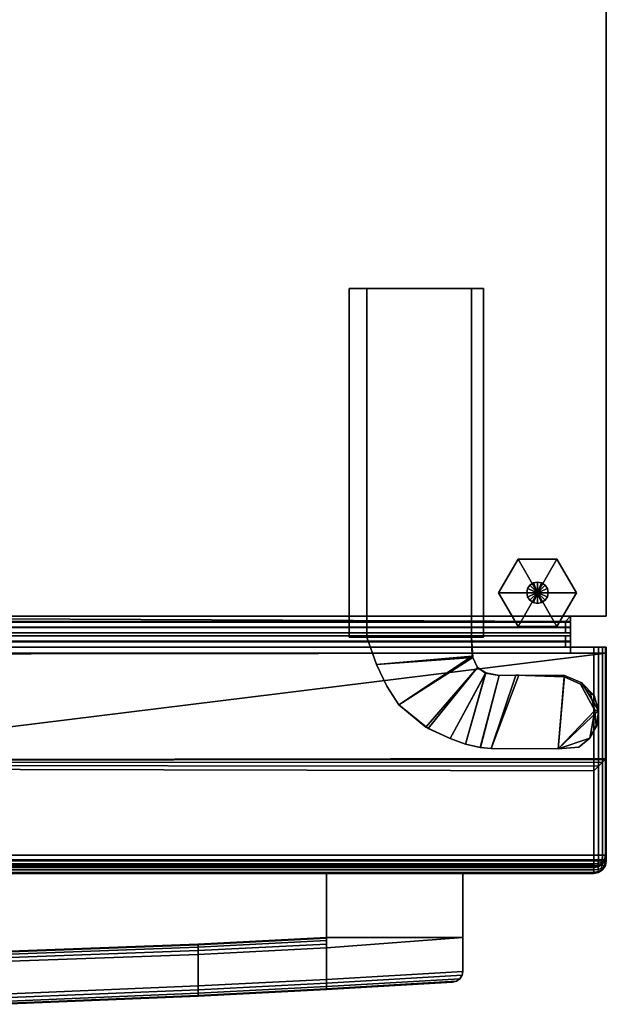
# Model space of a CAD drawing. Extents: x -17.9 to 17.9, y -15.4 to 14.9.
# Tile 10 of 10: x 9 to 17.9, y -15.3 to -0.3. Entities that reach past the tile are written whole.
import ezdxf

# ---------------------------------------------------------------- set-up
doc = ezdxf.new("R2010")
doc.units = 0
for name, color, linetype in [('BSH_B36CD50SNB_SYMBOL_-_BODY', 252, 'CONTINUOUS'), ('BSH_B36CD50SNB_SYMBOL_-_CASTER', 7, 'CONTINUOUS'), ('BSH_B36CD50SNB_SYMBOL_-_DOORS', 252, 'CONTINUOUS'), ('BSH_B36CD50SNB_SYMBOL_-_DRAWER', 252, 'CONTINUOUS'), ('BSH_B36CD50SNB_SYMBOL_-_HAN_1', 252, 'CONTINUOUS')]:
    doc.layers.add(name, color=color, linetype=linetype)

msp = doc.modelspace()

# ---------------------------------------------------------------- linework, layer by layer
at = {"layer": 'BSH_B36CD50SNB_SYMBOL_-_BODY'}
for points in [[(17.9203, -9.3621, 0.8561), (17.9203, 14.9267, 0.8561), (-17.9203, 14.9267, 0.8561), (-17.9203, -9.3621, 0.8561)], [(17.9203, 14.9267, 69.6971), (17.9203, -9.3621, 69.6971), (-17.9203, -9.3621, 69.6971), (-17.9203, 14.9267, 69.6971)], [(17.9203, -9.3621, 69.6971), (17.9203, 14.9267, 69.6971), (17.9203, 14.9267, 0.8561), (17.9203, -9.3621, 0.8561)], [(14.2652, -4.3552, 68.8833), (14.2652, -4.3583, 69.7871), (13.9918, -4.3583, 69.7871), (13.9918, -4.3552, 68.8833)], [(13.9918, -9.6849, 69.7871), (13.9918, -9.6818, 68.8833), (13.9918, -4.3552, 68.8833), (13.9918, -4.3583, 69.7871)], [(14.2652, -9.6818, 68.8833), (14.2652, -4.3552, 68.8833), (13.9918, -4.3552, 68.8833), (13.9918, -9.6818, 68.8833)], [(14.2652, -4.3583, 69.7871), (14.2652, -9.6849, 69.7871), (13.9918, -9.6849, 69.7871), (13.9918, -4.3583, 69.7871)], [(14.2652, -4.3552, 68.8833), (15.8625, -4.3552, 68.8833), (15.8625, -4.3583, 69.7871), (14.2652, -4.3583, 69.7871)], [(15.8625, -9.6818, 68.8833), (15.8625, -4.3552, 68.8833), (14.2652, -4.3552, 68.8833), (14.2652, -9.6818, 68.8833)], [(15.8625, -9.6849, 69.7871), (14.2652, -9.6849, 69.7871), (14.2652, -4.3583, 69.7871), (15.8625, -4.3583, 69.7871)], [(15.8625, -4.3583, 69.7871), (15.8625, -4.3552, 68.8833), (16.0449, -4.3552, 68.8833), (16.0449, -4.3583, 69.7871)], [(15.8625, -4.3552, 68.8833), (15.8625, -9.6818, 68.8833), (16.0449, -9.6818, 68.8833), (16.0449, -4.3552, 68.8833)], [(15.8625, -9.6849, 69.7871), (15.8625, -4.3583, 69.7871), (16.0449, -4.3583, 69.7871), (16.0449, -9.6849, 69.7871)], [(16.0449, -9.6818, 68.8833), (16.0449, -9.6849, 69.7871), (16.0449, -4.3583, 69.7871), (16.0449, -4.3552, 68.8833)], [(-17.9203, -9.3621, 0.8561), (-17.9203, -9.3621, 69.6971), (17.9203, -9.3621, 69.6971), (17.9203, -9.3621, 0.8561)], [(14.2652, -9.6849, 69.7871), (14.2652, -9.6818, 68.8833), (13.9918, -9.6818, 68.8833), (13.9918, -9.6849, 69.7871)], [(14.2652, -9.6818, 68.8833), (14.2652, -9.6849, 69.7871), (14.4106, -10.1014, 69.7871), (14.4106, -10.1014, 68.8833)], [(14.4106, -10.1014, 68.8833), (15.8708, -9.9735, 68.8833), (15.8625, -9.6818, 68.8833), (14.2652, -9.6818, 68.8833)], [(14.4106, -10.1014, 69.7871), (14.2652, -9.6849, 69.7871), (15.8625, -9.6849, 69.7871), (15.8837, -9.9954, 69.7871)], [(15.8625, -9.6849, 69.7871), (15.8625, -9.6818, 68.8833), (15.8708, -9.9735, 68.8833), (15.8837, -9.9954, 69.7871)], [(15.8625, -9.6818, 68.8833), (15.8625, -9.6849, 69.7871), (16.0449, -9.6849, 69.7871), (16.0449, -9.6818, 68.8833)], [(15.8708, -9.9735, 68.8833), (14.4106, -10.1014, 68.8833), (14.569, -10.4336, 68.8833), (14.7502, -10.7191, 68.8833)], [(15.8837, -9.9954, 69.7871), (14.7502, -10.7191, 69.7871), (14.569, -10.4336, 69.7871), (14.4106, -10.1014, 69.7871)], [(14.7502, -10.7191, 68.8833), (15.1973, -11.0783, 68.8833), (15.9546, -10.1462, 68.8833), (15.8708, -9.9735, 68.8833)], [(15.9546, -10.1462, 69.7871), (15.1653, -11.0572, 69.7871), (14.7502, -10.7191, 69.7871), (15.8837, -9.9954, 69.7871)], [(15.8837, -9.9954, 69.7871), (15.8708, -9.9735, 68.8833), (15.9546, -10.1462, 68.8833), (15.9546, -10.1462, 69.7871)], [(14.569, -10.4336, 69.7871), (14.569, -10.4336, 68.8833), (14.4106, -10.1014, 68.8833), (14.4106, -10.1014, 69.7871)], [(15.9546, -10.1462, 69.7871), (16.0747, -10.2316, 69.7871), (15.5355, -11.2324, 69.7871), (15.1653, -11.0572, 69.7871)], [(15.9546, -10.1462, 68.8833), (15.1973, -11.0783, 68.8833), (15.5355, -11.2324, 68.8833), (16.0824, -10.2288, 68.8833)], [(15.9546, -10.1462, 69.7871), (15.9546, -10.1462, 68.8833), (16.0824, -10.2288, 68.8833), (16.0747, -10.2316, 69.7871)], [(15.5355, -11.2324, 68.8833), (15.7704, -11.3159, 68.8833), (16.0824, -10.2288, 68.8833)], [(15.7704, -11.3159, 69.7871), (15.5355, -11.2324, 69.7871), (16.0747, -10.2316, 69.7871)], [(16.0824, -10.2288, 68.8833), (15.7704, -11.3159, 68.8833), (15.9967, -11.3675, 68.8833), (16.2844, -10.2705, 68.8833)], [(16.0747, -10.2316, 69.7871), (16.2844, -10.2675, 69.7871), (15.9946, -11.3675, 69.7871), (15.7704, -11.3159, 69.7871)], [(16.2844, -10.2675, 69.7871), (16.5868, -10.2614, 69.7871), (16.1604, -11.385, 69.7871), (15.9946, -11.3675, 69.7871)], [(16.2844, -10.2705, 68.8833), (15.9967, -11.3675, 68.8833), (16.1604, -11.385, 68.8833), (16.5374, -10.2641, 68.8833)], [(16.0747, -10.2316, 69.7871), (16.0824, -10.2288, 68.8833), (16.2844, -10.2705, 68.8833), (16.2844, -10.2675, 69.7871)], [(16.5868, -10.2614, 69.7871), (17.2837, -10.2663, 69.7871), (17.1849, -11.388, 69.7871), (16.1604, -11.385, 69.7871)], [(16.5374, -10.2641, 68.8833), (16.1604, -11.385, 68.8833), (17.1849, -11.388, 68.8833), (17.2786, -10.2868, 68.8833)], [(16.2844, -10.2675, 69.7871), (16.2844, -10.2705, 68.8833), (16.5374, -10.2641, 68.8833), (16.5868, -10.2614, 69.7871)], [(16.5868, -10.2614, 69.7871), (16.5374, -10.2641, 68.8833), (17.2786, -10.2868, 68.8833), (17.2837, -10.2663, 69.7871)], [(17.1849, -11.388, 69.7871), (17.2837, -10.2663, 69.7871), (17.5473, -10.3784, 69.7871), (17.8003, -10.8045, 69.7871)], [(17.1849, -11.388, 68.8833), (17.7453, -10.8045, 68.8833), (17.5285, -10.399, 68.8833), (17.2786, -10.2868, 68.8833)], [(17.2837, -10.2663, 69.7871), (17.2786, -10.2868, 68.8833), (17.5285, -10.399, 68.8833), (17.5473, -10.3784, 69.7871)], [(17.5473, -10.3784, 69.7871), (17.5285, -10.399, 68.8833), (17.6757, -10.5349, 68.8833), (17.7329, -10.574, 69.7871)], [(17.7329, -10.574, 69.7871), (17.8003, -10.8045, 69.7871), (17.5473, -10.3784, 69.7871)], [(14.7502, -10.7191, 69.7871), (14.7502, -10.7191, 68.8833), (14.569, -10.4336, 68.8833), (14.569, -10.4336, 69.7871)], [(17.7453, -10.8045, 68.8833), (17.6757, -10.5349, 68.8833), (17.5285, -10.399, 68.8833)], [(17.7329, -10.574, 69.7871), (17.6757, -10.5349, 68.8833), (17.7453, -10.8045, 68.8833), (17.8003, -10.8045, 69.7871)], [(14.7502, -10.7191, 68.8833), (14.7502, -10.7191, 69.7871), (15.1653, -11.0572, 69.7871), (15.1973, -11.0783, 68.8833)], [(17.1849, -11.388, 69.7871), (17.8003, -10.8045, 69.7871), (17.7739, -11.0356, 69.7868), (17.6695, -11.2267, 69.7871)], [(17.1849, -11.388, 68.8833), (17.5015, -11.3635, 68.8833), (17.6695, -11.2267, 68.8833), (17.7453, -10.8045, 68.8833)], [(17.6695, -11.2267, 68.8833), (17.7639, -11.0284, 68.8903), (17.7453, -10.8045, 68.8833)], [(17.8003, -10.8045, 69.7871), (17.7453, -10.8045, 68.8833), (17.7639, -11.0284, 68.8903), (17.7739, -11.0356, 69.7868)], [(15.5355, -11.2324, 69.7871), (15.5355, -11.2324, 68.8833), (15.1973, -11.0783, 68.8833), (15.1653, -11.0572, 69.7871)], [(17.7739, -11.0356, 69.7868), (17.7639, -11.0284, 68.8903), (17.6695, -11.2267, 68.8833), (17.6695, -11.2267, 69.7871)], [(15.7704, -11.3159, 69.7871), (15.7704, -11.3159, 68.8833), (15.5355, -11.2324, 68.8833), (15.5355, -11.2324, 69.7871)], [(17.5015, -11.3635, 69.7871), (17.1849, -11.388, 69.7871), (17.6695, -11.2267, 69.7871)], [(17.6695, -11.2267, 69.7871), (17.6695, -11.2267, 68.8833), (17.5015, -11.3635, 68.8833), (17.5015, -11.3635, 69.7871)], [(15.9967, -11.3675, 68.8833), (15.7704, -11.3159, 68.8833), (15.7704, -11.3159, 69.7871), (15.9946, -11.3675, 69.7871)], [(16.1604, -11.385, 69.7871), (16.1604, -11.385, 68.8833), (15.9967, -11.3675, 68.8833), (15.9946, -11.3675, 69.7871)], [(16.1604, -11.385, 68.8833), (16.1604, -11.385, 69.7871), (17.1849, -11.388, 69.7871), (17.1849, -11.388, 68.8833)], [(17.5015, -11.3635, 69.7871), (17.5015, -11.3635, 68.8833), (17.1849, -11.388, 68.8833), (17.1849, -11.388, 69.7871)]]:
    msp.add_3dface(points, dxfattribs=at)
at = {"layer": 'BSH_B36CD50SNB_SYMBOL_-_CASTER'}
for points in [[(16.87, -9.0041, 0.7099), (16.276, -9.0041, 0.7099), (16.573, -8.4897, 0.7099)], [(16.276, -9.0041, 0.7099), (16.276, -9.0041, 0.3272), (16.573, -8.4897, 0.3272), (16.573, -8.4897, 0.7099)], [(16.276, -9.0041, 0.3272), (16.87, -9.0041, 0.3272), (16.573, -8.4897, 0.3272)], [(16.87, -9.0041, 0.7099), (16.573, -8.4897, 0.7099), (17.167, -8.4897, 0.7099)], [(16.573, -8.4897, 0.7099), (16.573, -8.4897, 0.3272), (17.167, -8.4897, 0.3272), (17.167, -8.4897, 0.7099)], [(16.573, -8.4897, 0.3272), (16.87, -9.0041, 0.3272), (17.167, -8.4897, 0.3272)], [(16.87, -9.0041, 0.7099), (17.167, -8.4897, 0.7099), (17.464, -9.0041, 0.7099)], [(17.167, -8.4897, 0.3272), (16.87, -9.0041, 0.3272), (17.464, -9.0041, 0.3272)], [(17.167, -8.4897, 0.7099), (17.167, -8.4897, 0.3272), (17.464, -9.0041, 0.3272), (17.464, -9.0041, 0.7099)], [(16.7542, -8.8884, 1.076), (16.7542, -8.8884, 0.7097), (16.8073, -8.8529, 0.7097), (16.8073, -8.8529, 1.076)], [(16.7542, -8.8884, 0.7097), (16.87, -9.0041, 0.7097), (16.8073, -8.8529, 0.7097)], [(16.8073, -8.8529, 1.076), (16.8073, -8.8529, 0.7097), (16.87, -8.8404, 0.7097), (16.87, -8.8404, 1.076)], [(16.8073, -8.8529, 0.7097), (16.87, -9.0041, 0.7097), (16.87, -8.8404, 0.7097)], [(16.87, -8.8404, 1.076), (16.87, -8.8404, 0.7097), (16.9327, -8.8529, 0.7097), (16.9327, -8.8529, 1.076)], [(16.87, -8.8404, 0.7097), (16.87, -9.0041, 0.7097), (16.9327, -8.8529, 0.7097)], [(16.9327, -8.8529, 0.7097), (16.87, -9.0041, 0.7097), (16.9858, -8.8884, 0.7097)], [(16.9327, -8.8529, 1.076), (16.9327, -8.8529, 0.7097), (16.9858, -8.8884, 0.7097), (16.9858, -8.8884, 1.076)], [(16.87, -9.0041, 0.7099), (16.573, -9.5186, 0.7099), (16.276, -9.0041, 0.7099)], [(16.573, -9.5186, 0.7099), (16.573, -9.5186, 0.3272), (16.276, -9.0041, 0.3272), (16.276, -9.0041, 0.7099)], [(16.573, -9.5186, 0.3272), (16.87, -9.0041, 0.3272), (16.276, -9.0041, 0.3272)], [(16.87, -9.0041, 0.7099), (17.167, -9.5186, 0.7099), (16.573, -9.5186, 0.7099)], [(17.167, -9.5186, 0.3272), (16.87, -9.0041, 0.3272), (16.573, -9.5186, 0.3272)], [(16.7062, -9.0041, 1.076), (16.7062, -9.0041, 0.7097), (16.7187, -8.9415, 0.7097), (16.7187, -8.9415, 1.076)], [(16.7062, -9.0041, 0.7097), (16.87, -9.0041, 0.7097), (16.7187, -8.9415, 0.7097)], [(16.7187, -9.0668, 1.076), (16.7187, -9.0668, 0.7097), (16.7062, -9.0041, 0.7097), (16.7062, -9.0041, 1.076)], [(16.7187, -9.0668, 0.7097), (16.87, -9.0041, 0.7097), (16.7062, -9.0041, 0.7097)], [(16.7187, -8.9415, 1.076), (16.7187, -8.9415, 0.7097), (16.7542, -8.8884, 0.7097), (16.7542, -8.8884, 1.076)], [(16.7187, -8.9415, 0.7097), (16.87, -9.0041, 0.7097), (16.7542, -8.8884, 0.7097)], [(16.7542, -9.1199, 0.7097), (16.87, -9.0041, 0.7097), (16.7187, -9.0668, 0.7097)], [(16.8073, -9.1554, 0.7097), (16.87, -9.0041, 0.7097), (16.7542, -9.1199, 0.7097)], [(16.87, -9.1679, 0.7097), (16.87, -9.0041, 0.7097), (16.8073, -9.1554, 0.7097)], [(16.9858, -8.8884, 0.7097), (16.87, -9.0041, 0.7097), (17.0213, -8.9415, 0.7097)], [(17.0213, -8.9415, 0.7097), (16.87, -9.0041, 0.7097), (17.0338, -9.0041, 0.7097)], [(16.87, -9.0041, 0.7099), (17.464, -9.0041, 0.7099), (17.167, -9.5186, 0.7099)], [(17.464, -9.0041, 0.3272), (16.87, -9.0041, 0.3272), (17.167, -9.5186, 0.3272)], [(17.0338, -9.0041, 0.7097), (16.87, -9.0041, 0.7097), (17.0213, -9.0668, 0.7097)], [(17.0213, -9.0668, 0.7097), (16.87, -9.0041, 0.7097), (16.9858, -9.1199, 0.7097)], [(16.9858, -9.1199, 0.7097), (16.87, -9.0041, 0.7097), (16.9327, -9.1554, 0.7097)], [(16.9327, -9.1554, 0.7097), (16.87, -9.0041, 0.7097), (16.87, -9.1679, 0.7097)], [(16.9858, -8.8884, 1.076), (16.9858, -8.8884, 0.7097), (17.0213, -8.9415, 0.7097), (17.0213, -8.9415, 1.076)], [(17.0213, -8.9415, 1.076), (17.0213, -8.9415, 0.7097), (17.0338, -9.0041, 0.7097), (17.0338, -9.0041, 1.076)], [(17.0338, -9.0041, 1.076), (17.0338, -9.0041, 0.7097), (17.0213, -9.0668, 0.7097), (17.0213, -9.0668, 1.076)], [(17.464, -9.0041, 0.7099), (17.464, -9.0041, 0.3272), (17.167, -9.5186, 0.3272), (17.167, -9.5186, 0.7099)], [(16.7542, -9.1199, 1.076), (16.7542, -9.1199, 0.7097), (16.7187, -9.0668, 0.7097), (16.7187, -9.0668, 1.076)], [(16.8073, -9.1554, 1.076), (16.8073, -9.1554, 0.7097), (16.7542, -9.1199, 0.7097), (16.7542, -9.1199, 1.076)], [(16.87, -9.1679, 1.076), (16.87, -9.1679, 0.7097), (16.8073, -9.1554, 0.7097), (16.8073, -9.1554, 1.076)], [(16.9327, -9.1554, 1.076), (16.9327, -9.1554, 0.7097), (16.87, -9.1679, 0.7097), (16.87, -9.1679, 1.076)], [(16.9858, -9.1199, 1.076), (16.9858, -9.1199, 0.7097), (16.9327, -9.1554, 0.7097), (16.9327, -9.1554, 1.076)], [(17.0213, -9.0668, 1.076), (17.0213, -9.0668, 0.7097), (16.9858, -9.1199, 0.7097), (16.9858, -9.1199, 1.076)], [(17.167, -9.5186, 0.7099), (17.167, -9.5186, 0.3272), (16.573, -9.5186, 0.3272), (16.573, -9.5186, 0.7099)]]:
    msp.add_3dface(points, dxfattribs=at)
at = {"layer": 'BSH_B36CD50SNB_SYMBOL_-_DOORS'}
for points in [[(17.3717, -9.4535, 67.361), (0.505, -9.4535, 67.361), (0.7475, -9.4535, 27.7039), (17.3717, -9.4534, 27.7039)], [(0.505, -9.4535, 67.361), (17.3717, -9.4535, 67.361), (17.3717, -9.5361, 67.361), (0.505, -9.5361, 67.361)], [(17.3717, -9.5361, 27.7039), (17.3717, -9.4534, 27.7039), (0.7475, -9.4535, 27.7039), (0.7474, -9.5361, 27.7039)], [(17.3717, -9.5361, 67.361), (17.3717, -9.4535, 67.361), (17.3717, -9.4534, 27.7039), (17.3717, -9.5361, 27.7039)], [(0.2873, -9.5362, 27.7793), (0.2872, -9.6192, 27.7793), (17.2963, -9.6191, 27.7793), (17.2963, -9.5361, 27.7793)], [(17.3717, -9.6191, 27.7039), (17.2963, -9.6191, 27.7793), (0.2872, -9.6192, 27.7793), (0.7472, -9.6191, 27.7039)], [(0.7474, -9.5361, 27.7039), (0.2873, -9.5362, 27.7793), (17.2963, -9.5361, 27.7793), (17.3717, -9.5361, 27.7039)], [(17.3717, -9.5361, 67.361), (17.2963, -9.5361, 67.2856), (0.5803, -9.5362, 67.2856), (0.505, -9.5361, 67.361)], [(0.505, -9.7532, 67.361), (0.505, -9.6191, 67.361), (17.3717, -9.6191, 67.361), (17.3717, -9.7532, 67.361)], [(0.505, -9.6191, 67.361), (0.5803, -9.6192, 67.2856), (17.2963, -9.6191, 67.2856), (17.3717, -9.6191, 67.361)], [(17.2963, -9.5361, 67.2856), (17.2963, -9.6191, 67.2856), (0.5803, -9.6192, 67.2856), (0.5803, -9.5362, 67.2856)], [(17.3717, -9.7532, 27.7039), (17.3717, -9.6191, 27.7039), (0.7472, -9.6191, 27.7039), (0.7469, -9.7532, 27.7039)], [(17.2963, -9.5361, 27.7793), (17.2963, -9.6191, 27.7793), (17.2963, -9.6191, 67.2856), (17.2963, -9.5361, 67.2856)], [(17.3717, -9.5361, 27.7039), (17.2963, -9.5361, 27.7793), (17.2963, -9.5361, 67.2856), (17.3717, -9.5361, 67.361)], [(17.3717, -9.6191, 67.361), (17.2963, -9.6191, 67.2856), (17.2963, -9.6191, 27.7793), (17.3717, -9.6191, 27.7039)], [(17.3717, -9.7532, 67.361), (17.3717, -9.6191, 67.361), (17.3717, -9.6191, 27.7039), (17.3717, -9.7532, 27.7039)], [(17.2963, -9.8361, 27.7793), (17.2963, -9.7532, 27.7793), (0.2869, -9.7532, 27.7793), (0.2867, -9.8362, 27.7793)], [(0.7469, -9.7532, 27.7039), (0.2869, -9.7532, 27.7793), (17.2963, -9.7532, 27.7793), (17.3717, -9.7532, 27.7039)], [(17.3717, -9.7532, 67.361), (17.2963, -9.7532, 67.2856), (0.5803, -9.7532, 67.2856), (0.505, -9.7532, 67.361)], [(17.2963, -9.7532, 67.2856), (17.2963, -9.8361, 67.2856), (0.5803, -9.8362, 67.2856), (0.5803, -9.7532, 67.2856)], [(17.2963, -9.8361, 67.2856), (17.2963, -9.7532, 67.2856), (17.2963, -9.7532, 27.7793), (17.2963, -9.8361, 27.7793)], [(17.3717, -9.7532, 27.7039), (17.2963, -9.7532, 27.7793), (17.2963, -9.7532, 67.2856), (17.3717, -9.7532, 67.361)], [(17.3717, -9.8361, 27.7039), (17.2963, -9.8361, 27.7793), (0.2867, -9.8362, 27.7793), (0.7467, -9.8361, 27.7039)], [(17.3717, -9.8361, 67.361), (17.3717, -9.9277, 67.361), (4.7273, -9.9369, 67.361), (0.505, -9.8361, 67.361)], [(0.505, -9.8361, 67.361), (0.5803, -9.8362, 67.2856), (17.2963, -9.8361, 67.2856), (17.3717, -9.8361, 67.361)], [(0.7467, -9.8361, 27.7039), (0.7465, -9.9277, 27.7039), (17.3717, -9.9277, 27.7039), (17.3717, -9.8361, 27.7039)], [(17.3717, -9.8361, 67.361), (17.2963, -9.8361, 67.2856), (17.2963, -9.8361, 27.7793), (17.3717, -9.8361, 27.7039)], [(17.3717, -9.8361, 27.7039), (17.3717, -9.9277, 27.7039), (17.3717, -9.9277, 67.361), (17.3717, -9.8361, 67.361)], [(0.3891, -9.9277, 27.3816), (17.7291, -9.9277, 27.3816), (17.3717, -9.9277, 27.7039), (0.7465, -9.9277, 27.7039)], [(17.7291, -13.0124, 27.3816), (17.7291, -9.9277, 27.3816), (0.3891, -9.9277, 27.3816), (0.3891, -13.0124, 27.3816)], [(4.7396, -9.9433, 68.692), (4.7273, -9.9369, 67.361), (17.3717, -9.9277, 67.361), (17.9203, -9.9277, 68.692)], [(4.7396, -9.9433, 68.692), (17.9203, -9.9277, 68.692), (4.7306, -11.5544, 68.692)], [(17.9203, -9.9277, 68.692), (17.9203, -11.5381, 68.692), (4.7306, -11.5544, 68.692)], [(17.3717, -9.9277, 27.7039), (17.7554, -9.9277, 27.4785), (17.9203, -9.9277, 27.5728)], [(17.9203, -9.9277, 27.5728), (17.9203, -9.9277, 68.692), (17.3717, -9.9277, 67.361), (17.3717, -9.9277, 27.7039)], [(17.7291, -9.9277, 27.3816), (17.7554, -9.9277, 27.4785), (17.3717, -9.9277, 27.7039)], [(17.7995, -9.9277, 27.395), (17.8643, -9.9277, 27.4376), (17.7554, -9.9277, 27.4785), (17.7291, -9.9277, 27.3816)], [(17.7995, -9.9277, 27.395), (17.7291, -9.9277, 27.3816), (17.7291, -13.0124, 27.3816), (17.8023, -13.0124, 27.3961)], [(17.9069, -9.9277, 27.5024), (17.9203, -9.9277, 27.5728), (17.7554, -9.9277, 27.4785), (17.8643, -9.9277, 27.4376)], [(17.8643, -9.9277, 27.4376), (17.7995, -9.9277, 27.395), (17.8023, -13.0124, 27.3961), (17.8643, -13.0124, 27.4376)], [(17.9069, -9.9277, 27.5024), (17.8643, -9.9277, 27.4376), (17.8643, -13.0124, 27.4376), (17.9058, -13.0124, 27.4997)], [(17.9203, -9.9277, 27.5728), (17.9069, -9.9277, 27.5024), (17.9058, -13.0124, 27.4997), (17.9203, -13.0124, 27.5728)], [(17.9203, -11.5381, 68.692), (17.9203, -9.9277, 27.5728), (17.9203, -13.0124, 27.5728), (17.9203, -13.0124, 69.7874)], [(17.9203, -11.5381, 68.692), (17.9203, -9.9277, 68.692), (17.9203, -9.9277, 27.5728)], [(17.9069, -11.551, 69.8578), (17.8643, -11.5921, 69.9227), (4.6875, -11.5961, 69.9227), (4.7203, -11.5644, 69.8578)], [(17.9203, -11.5381, 69.7874), (17.9069, -11.551, 69.8578), (4.7203, -11.5644, 69.8578), (4.7306, -11.5544, 69.7874)], [(17.9203, -11.5381, 68.692), (17.9203, -11.5381, 69.7874), (4.7306, -11.5544, 69.7874), (4.7306, -11.5544, 68.692)], [(17.9058, -13.0124, 69.8606), (17.8643, -13.0124, 69.9227), (17.8643, -11.5921, 69.9227), (17.9069, -11.551, 69.8578)], [(17.9203, -13.0124, 69.7874), (17.9058, -13.0124, 69.8606), (17.9069, -11.551, 69.8578), (17.9203, -11.5381, 69.7874)], [(17.9203, -13.0124, 69.7874), (17.9203, -11.5381, 69.7874), (17.9203, -11.5381, 68.692)], [(4.5833, -11.6967, 69.9787), (17.7291, -11.7224, 69.9787), (17.7291, -13.0124, 69.9787), (0.3891, -13.0124, 69.9787)], [(17.7995, -11.6545, 69.9652), (17.7291, -11.7224, 69.9787), (4.5833, -11.6967, 69.9787), (4.6375, -11.6444, 69.9652)], [(17.8643, -11.5921, 69.9227), (17.7995, -11.6545, 69.9652), (4.6375, -11.6444, 69.9652), (4.6875, -11.5961, 69.9227)], [(17.8023, -13.0124, 69.9641), (17.7291, -13.0124, 69.9787), (17.7291, -11.7224, 69.9787), (17.7995, -11.6545, 69.9652)], [(17.8643, -13.0124, 69.9227), (17.8023, -13.0124, 69.9641), (17.7995, -11.6545, 69.9652), (17.8643, -11.5921, 69.9227)], [(17.7291, -13.0124, 69.9787), (17.7291, -13.0856, 69.9641), (0.3891, -13.0856, 69.9641), (0.3891, -13.0124, 69.9787)], [(0.3891, -13.0124, 27.3816), (0.3891, -13.0856, 27.3961), (17.7291, -13.0856, 27.3961), (17.7291, -13.0124, 27.3816)], [(0.3891, -13.0856, 27.3961), (0.3891, -13.1477, 27.4376), (17.7291, -13.1477, 27.4376), (17.7291, -13.0856, 27.3961)], [(17.7291, -13.0856, 69.9641), (17.7291, -13.1477, 69.9227), (0.3891, -13.1477, 69.9227), (0.3891, -13.0856, 69.9641)], [(17.7291, -13.0856, 69.9641), (17.7291, -13.0124, 69.9787), (17.8023, -13.0124, 69.9641), (17.8007, -13.0841, 69.95)], [(17.8023, -13.0124, 27.3961), (17.7291, -13.0124, 27.3816), (17.7291, -13.0856, 27.3961), (17.8007, -13.0841, 27.4103)], [(17.7941, -13.1424, 69.9174), (17.7291, -13.1477, 69.9227), (17.7291, -13.0856, 69.9641), (17.8007, -13.0841, 69.95)], [(17.8007, -13.0841, 27.4103), (17.7291, -13.0856, 27.3961), (17.7291, -13.1477, 27.4376), (17.7941, -13.1424, 27.4429)], [(17.8436, -13.127, 69.9019), (17.7941, -13.1424, 69.9174), (17.8007, -13.0841, 69.95), (17.859, -13.0774, 69.9174)], [(17.8436, -13.127, 27.4583), (17.859, -13.0774, 27.4429), (17.8007, -13.0841, 27.4103), (17.7941, -13.1424, 27.4429)], [(17.8007, -13.0841, 69.95), (17.8023, -13.0124, 69.9641), (17.8643, -13.0124, 69.9227), (17.859, -13.0774, 69.9174)], [(17.859, -13.0774, 27.4429), (17.8643, -13.0124, 27.4376), (17.8023, -13.0124, 27.3961), (17.8007, -13.0841, 27.4103)], [(17.8436, -13.127, 27.4583), (17.859, -13.1424, 27.5079), (17.8917, -13.0841, 27.5012), (17.859, -13.0774, 27.4429)], [(17.8436, -13.127, 69.9019), (17.859, -13.0774, 69.9174), (17.8917, -13.0841, 69.859), (17.859, -13.1424, 69.8524)], [(17.859, -13.0774, 69.9174), (17.8643, -13.0124, 69.9227), (17.9058, -13.0124, 69.8606), (17.8917, -13.0841, 69.859)], [(17.8917, -13.0841, 27.5012), (17.9058, -13.0124, 27.4997), (17.8643, -13.0124, 27.4376), (17.859, -13.0774, 27.4429)], [(17.8917, -13.0841, 69.859), (17.9058, -13.0856, 69.7874), (17.8643, -13.1477, 69.7874), (17.859, -13.1424, 69.8524)], [(17.859, -13.1424, 27.5079), (17.8643, -13.1477, 27.5728), (17.9058, -13.0856, 27.5728), (17.8917, -13.0841, 27.5012)], [(17.8643, -13.1477, 69.7874), (17.9058, -13.0856, 69.7874), (17.9058, -13.0856, 27.5728), (17.8643, -13.1477, 27.5728)], [(17.9058, -13.0124, 69.8606), (17.9203, -13.0124, 69.7874), (17.9058, -13.0856, 69.7874), (17.8917, -13.0841, 69.859)], [(17.9058, -13.0856, 27.5728), (17.9203, -13.0124, 27.5728), (17.9058, -13.0124, 27.4997), (17.8917, -13.0841, 27.5012)], [(17.9058, -13.0856, 69.7874), (17.9203, -13.0124, 69.7874), (17.9203, -13.0124, 27.5728), (17.9058, -13.0856, 27.5728)], [(0.3891, -13.1477, 27.4376), (0.3891, -13.1891, 27.4997), (17.7291, -13.1891, 27.4997), (17.7291, -13.1477, 27.4376)], [(17.7291, -13.1477, 69.9227), (17.7291, -13.1891, 69.8606), (0.3891, -13.1891, 69.8606), (0.3891, -13.1477, 69.9227)], [(0.3891, -13.1891, 27.4997), (0.3891, -13.2037, 27.5728), (17.7291, -13.2037, 27.5728), (17.7291, -13.1891, 27.4997)], [(17.7291, -13.1891, 69.8606), (17.7291, -13.2037, 69.7874), (0.3891, -13.2037, 69.7874), (0.3891, -13.1891, 69.8606)], [(0.3891, -13.2037, 27.5728), (0.3891, -13.2037, 69.7874), (17.7291, -13.2037, 69.7874), (17.7291, -13.2037, 27.5728)], [(17.8007, -13.175, 69.859), (17.7291, -13.1891, 69.8606), (17.7291, -13.1477, 69.9227), (17.7941, -13.1424, 69.9174)], [(17.7941, -13.1424, 27.4429), (17.7291, -13.1477, 27.4376), (17.7291, -13.1891, 27.4997), (17.8007, -13.175, 27.5012)], [(17.8023, -13.1891, 69.7874), (17.7291, -13.2037, 69.7874), (17.7291, -13.1891, 69.8606), (17.8007, -13.175, 69.859)], [(17.7291, -13.1891, 27.4997), (17.7291, -13.2037, 27.5728), (17.8023, -13.1891, 27.5728), (17.8007, -13.175, 27.5012)], [(17.7291, -13.2037, 69.7874), (17.8023, -13.1891, 69.7874), (17.8023, -13.1891, 27.5728), (17.7291, -13.2037, 27.5728)], [(17.8436, -13.127, 27.4583), (17.7941, -13.1424, 27.4429), (17.8007, -13.175, 27.5012), (17.859, -13.1424, 27.5079)], [(17.8436, -13.127, 69.9019), (17.859, -13.1424, 69.8524), (17.8007, -13.175, 69.859), (17.7941, -13.1424, 69.9174)], [(17.859, -13.1424, 69.8524), (17.8643, -13.1477, 69.7874), (17.8023, -13.1891, 69.7874), (17.8007, -13.175, 69.859)], [(17.8007, -13.175, 27.5012), (17.8023, -13.1891, 27.5728), (17.8643, -13.1477, 27.5728), (17.859, -13.1424, 27.5079)], [(17.8023, -13.1891, 69.7874), (17.8643, -13.1477, 69.7874), (17.8643, -13.1477, 27.5728), (17.8023, -13.1891, 27.5728)]]:
    msp.add_3dface(points, dxfattribs=at)
at = {"layer": 'BSH_B36CD50SNB_SYMBOL_-_DRAWER'}
for points in [[(-0.0008, -9.446, 2.3329), (17.3717, -9.446, 2.3329), (17.3717, -9.3634, 2.3329), (-0.0008, -9.3634, 2.3329)], [(-0.0008, -9.3634, 2.3329), (17.3717, -9.3634, 2.3329), (17.2963, -9.446, 2.4082)], [(-0.0008, -9.446, 26.4183), (-0.0008, -9.3634, 2.3329), (17.2963, -9.446, 2.4082), (17.2963, -9.446, 26.4183)], [(17.2963, -9.446, 26.4183), (17.2963, -9.529, 26.4183), (-0.0008, -9.529, 26.4183), (-0.0008, -9.446, 26.4183)], [(-0.0008, -9.529, 2.4082), (17.2963, -9.529, 2.4082), (17.2963, -9.446, 2.4082), (-0.0008, -9.446, 2.4082)], [(-0.0008, -9.446, 2.4082), (17.2963, -9.446, 2.4082), (17.3717, -9.446, 2.3329), (-0.0008, -9.446, 2.3329)], [(17.3717, -9.3634, 2.3329), (17.3717, -9.446, 2.3329), (17.2963, -9.446, 2.4082)], [(17.2963, -9.446, 2.4082), (17.2963, -9.529, 2.4082), (17.2963, -9.529, 26.4183), (17.2963, -9.446, 26.4183)], [(17.3717, -9.529, 26.4936), (17.3717, -9.663, 26.4936), (-0.0008, -9.663, 26.4936), (-0.0008, -9.529, 26.4936)], [(17.3717, -9.529, 2.3329), (17.2963, -9.529, 2.4082), (-0.0008, -9.529, 2.4082), (-0.0008, -9.529, 2.3329)], [(-0.0008, -9.529, 26.4183), (17.2963, -9.529, 26.4183), (17.3717, -9.529, 26.4936), (-0.0008, -9.529, 26.4936)], [(-0.0008, -9.663, 2.3329), (17.3717, -9.663, 2.3329), (17.3717, -9.529, 2.3329), (-0.0008, -9.529, 2.3329)], [(17.3717, -9.529, 26.4936), (17.2963, -9.529, 26.4183), (17.2963, -9.529, 2.4082), (17.3717, -9.529, 2.3329)], [(17.3717, -9.529, 2.3329), (17.3717, -9.663, 2.3329), (17.3717, -9.663, 26.4936), (17.3717, -9.529, 26.4936)], [(17.3717, -9.663, 26.4936), (17.2963, -9.663, 26.4183), (-0.0008, -9.663, 26.4183), (-0.0008, -9.663, 26.4936)], [(-0.0008, -9.746, 2.4082), (17.2963, -9.746, 2.4082), (17.2963, -9.663, 2.4082), (-0.0008, -9.663, 2.4082)], [(-0.0008, -9.663, 26.4183), (17.2963, -9.663, 26.4183), (17.2963, -9.746, 26.4183), (-0.0008, -9.746, 26.4183)], [(-0.0008, -9.663, 2.4082), (17.2963, -9.663, 2.4082), (17.3717, -9.663, 2.3329), (-0.0008, -9.663, 2.3329)], [(17.3717, -9.746, 26.4936), (17.3717, -9.8376, 26.4936), (-0.0008, -9.8376, 26.4936), (-0.0008, -9.746, 26.4936)], [(17.3717, -9.746, 2.3329), (17.2963, -9.746, 2.4082), (-0.0008, -9.746, 2.4082), (-0.0008, -9.746, 2.3329)], [(-0.0008, -9.8376, 2.3329), (17.3717, -9.8376, 2.3329), (17.3717, -9.746, 2.3329), (-0.0008, -9.746, 2.3329)], [(-0.0008, -9.746, 26.4183), (17.2963, -9.746, 26.4183), (17.3717, -9.746, 26.4936), (-0.0008, -9.746, 26.4936)], [(17.2963, -9.663, 2.4082), (17.2963, -9.746, 2.4082), (17.2963, -9.746, 26.4183), (17.2963, -9.663, 26.4183)], [(17.3717, -9.663, 2.3329), (17.2963, -9.663, 2.4082), (17.2963, -9.663, 26.4183), (17.3717, -9.663, 26.4936)], [(17.3717, -9.746, 26.4936), (17.2963, -9.746, 26.4183), (17.2963, -9.746, 2.4082), (17.3717, -9.746, 2.3329)], [(17.3717, -9.746, 2.3329), (17.3717, -9.8376, 2.3329), (17.3717, -9.8376, 26.4936), (17.3717, -9.746, 26.4936)], [(-0.0008, -9.8376, 26.8824), (-0.0008, -9.8376, 26.4936), (17.3717, -9.8376, 26.4936), (17.7291, -9.8376, 26.8824)], [(17.7291, -9.8376, 26.8824), (17.7291, -13.1003, 26.8824), (-0.0008, -13.1003, 26.8824), (-0.0008, -9.8376, 26.8824)], [(-0.0008, -9.8376, 1.1753), (17.7291, -9.8376, 1.1753), (17.3717, -9.8376, 2.3329), (-0.0008, -9.8376, 2.3329)], [(-0.0008, -13.1003, 1.1753), (17.7291, -13.1003, 1.1753), (17.7291, -9.8376, 1.1753), (-0.0008, -9.8376, 1.1753)], [(17.7291, -9.8376, 1.1753), (17.7851, -9.8376, 1.3105), (17.3717, -9.8376, 2.3329)], [(17.9203, -9.8376, 26.6911), (17.3717, -9.8376, 26.4936), (17.3717, -9.8376, 2.3329), (17.9203, -9.8376, 1.3665)], [(17.3717, -9.8376, 26.4936), (17.758, -9.8376, 26.7812), (17.7291, -9.8376, 26.8824)], [(17.9203, -9.8376, 26.6911), (17.758, -9.8376, 26.7812), (17.3717, -9.8376, 26.4936)], [(17.3717, -9.8376, 2.3329), (17.7851, -9.8376, 1.3105), (17.9203, -9.8376, 1.3665)], [(17.7851, -9.8376, 1.3105), (17.7291, -9.8376, 1.1753), (17.7995, -9.8376, 1.1887), (17.8643, -9.8376, 1.2313)], [(17.758, -9.8376, 26.7812), (17.8643, -9.8376, 26.8263), (17.7995, -9.8376, 26.8689), (17.7291, -9.8376, 26.8824)], [(17.7291, -9.8376, 26.8824), (17.7995, -9.8376, 26.8689), (17.8023, -13.1003, 26.8678), (17.7291, -13.1003, 26.8824)], [(17.7291, -13.1003, 1.1753), (17.8023, -13.1003, 1.1898), (17.7995, -9.8376, 1.1887), (17.7291, -9.8376, 1.1753)], [(17.758, -9.8376, 26.7812), (17.9203, -9.8376, 26.6911), (17.9069, -9.8376, 26.7615), (17.8643, -9.8376, 26.8263)], [(17.7851, -9.8376, 1.3105), (17.8643, -9.8376, 1.2313), (17.9069, -9.8376, 1.2961), (17.9203, -9.8376, 1.3665)], [(17.7995, -9.8376, 26.8689), (17.8643, -9.8376, 26.8263), (17.8643, -13.1003, 26.8263), (17.8023, -13.1003, 26.8678)], [(17.8023, -13.1003, 1.1898), (17.8643, -13.1003, 1.2313), (17.8643, -9.8376, 1.2313), (17.7995, -9.8376, 1.1887)], [(17.8643, -9.8376, 26.8263), (17.9069, -9.8376, 26.7615), (17.9058, -13.1003, 26.7643), (17.8643, -13.1003, 26.8263)], [(17.8643, -13.1003, 1.2313), (17.9058, -13.1003, 1.2933), (17.9069, -9.8376, 1.2961), (17.8643, -9.8376, 1.2313)], [(17.9069, -9.8376, 26.7615), (17.9203, -9.8376, 26.6911), (17.9203, -13.1003, 26.6911), (17.9058, -13.1003, 26.7643)], [(17.9058, -13.1003, 1.2933), (17.9203, -13.1003, 1.3665), (17.9203, -9.8376, 1.3665), (17.9069, -9.8376, 1.2961)], [(17.9203, -13.1003, 1.3665), (17.9203, -13.1003, 26.6911), (17.9203, -9.8376, 26.6911), (17.9203, -9.8376, 1.3665)], [(17.7291, -13.1735, 1.1898), (17.7291, -13.1003, 1.1753), (-0.0008, -13.1003, 1.1753), (-0.0008, -13.1735, 1.1898)], [(-0.0008, -13.1003, 26.8824), (17.7291, -13.1003, 26.8824), (17.7291, -13.1735, 26.8678), (-0.0008, -13.1735, 26.8678)], [(17.7291, -13.2356, 1.2313), (17.7291, -13.1735, 1.1898), (-0.0008, -13.1735, 1.1898), (-0.0008, -13.2356, 1.2313)], [(-0.0008, -13.1735, 26.8678), (17.7291, -13.1735, 26.8678), (17.7291, -13.2356, 26.8263), (-0.0008, -13.2356, 26.8263)], [(17.7291, -13.277, 1.2933), (17.7291, -13.2356, 1.2313), (-0.0008, -13.2356, 1.2313), (-0.0008, -13.277, 1.2933)], [(-0.0008, -13.2356, 26.8263), (17.7291, -13.2356, 26.8263), (17.7291, -13.277, 26.7643), (-0.0008, -13.277, 26.7643)], [(17.7291, -13.1735, 26.8678), (17.7291, -13.1003, 26.8824), (17.8023, -13.1003, 26.8678), (17.8007, -13.172, 26.8537)], [(17.8023, -13.1003, 1.1898), (17.7291, -13.1003, 1.1753), (17.7291, -13.1735, 1.1898), (17.8007, -13.172, 1.204)], [(17.7941, -13.2303, 26.821), (17.7291, -13.2356, 26.8263), (17.7291, -13.1735, 26.8678), (17.8007, -13.172, 26.8537)], [(17.8007, -13.172, 1.204), (17.7291, -13.1735, 1.1898), (17.7291, -13.2356, 1.2313), (17.7941, -13.2303, 1.2366)], [(17.8007, -13.2629, 26.7627), (17.7291, -13.277, 26.7643), (17.7291, -13.2356, 26.8263), (17.7941, -13.2303, 26.821)], [(17.7941, -13.2303, 1.2366), (17.7291, -13.2356, 1.2313), (17.7291, -13.277, 1.2933), (17.8007, -13.2629, 1.2949)], [(17.8436, -13.2149, 26.8056), (17.7941, -13.2303, 26.821), (17.8007, -13.172, 26.8537), (17.859, -13.1653, 26.821)], [(17.8436, -13.2149, 1.252), (17.859, -13.1653, 1.2366), (17.8007, -13.172, 1.204), (17.7941, -13.2303, 1.2366)], [(17.8436, -13.2149, 26.8056), (17.859, -13.2303, 26.7561), (17.8007, -13.2629, 26.7627), (17.7941, -13.2303, 26.821)], [(17.8436, -13.2149, 1.252), (17.7941, -13.2303, 1.2366), (17.8007, -13.2629, 1.2949), (17.859, -13.2303, 1.3015)], [(17.8007, -13.172, 26.8537), (17.8023, -13.1003, 26.8678), (17.8643, -13.1003, 26.8263), (17.859, -13.1653, 26.821)], [(17.859, -13.1653, 1.2366), (17.8643, -13.1003, 1.2313), (17.8023, -13.1003, 1.1898), (17.8007, -13.172, 1.204)], [(17.859, -13.2303, 26.7561), (17.8643, -13.2356, 26.6911), (17.8023, -13.277, 26.6911), (17.8007, -13.2629, 26.7627)], [(17.8007, -13.2629, 1.2949), (17.8023, -13.277, 1.3665), (17.8643, -13.2356, 1.3665), (17.859, -13.2303, 1.3015)], [(17.8643, -13.2356, 1.3665), (17.8023, -13.277, 1.3665), (17.8023, -13.277, 26.6911), (17.8643, -13.2356, 26.6911)], [(17.8436, -13.2149, 1.252), (17.859, -13.2303, 1.3015), (17.8917, -13.172, 1.2949), (17.859, -13.1653, 1.2366)], [(17.8436, -13.2149, 26.8056), (17.859, -13.1653, 26.821), (17.8917, -13.172, 26.7627), (17.859, -13.2303, 26.7561)], [(17.859, -13.1653, 26.821), (17.8643, -13.1003, 26.8263), (17.9058, -13.1003, 26.7643), (17.8917, -13.172, 26.7627)], [(17.8917, -13.172, 1.2949), (17.9058, -13.1003, 1.2933), (17.8643, -13.1003, 1.2313), (17.859, -13.1653, 1.2366)], [(17.8917, -13.172, 26.7627), (17.9058, -13.1735, 26.6911), (17.8643, -13.2356, 26.6911), (17.859, -13.2303, 26.7561)], [(17.859, -13.2303, 1.3015), (17.8643, -13.2356, 1.3665), (17.9058, -13.1735, 1.3665), (17.8917, -13.172, 1.2949)], [(17.9058, -13.1735, 1.3665), (17.8643, -13.2356, 1.3665), (17.8643, -13.2356, 26.6911), (17.9058, -13.1735, 26.6911)], [(17.9058, -13.1003, 26.7643), (17.9203, -13.1003, 26.6911), (17.9058, -13.1735, 26.6911), (17.8917, -13.172, 26.7627)], [(17.9058, -13.1735, 1.3665), (17.9203, -13.1003, 1.3665), (17.9058, -13.1003, 1.2933), (17.8917, -13.172, 1.2949)], [(17.9203, -13.1003, 1.3665), (17.9058, -13.1735, 1.3665), (17.9058, -13.1735, 26.6911), (17.9203, -13.1003, 26.6911)], [(17.7291, -13.2916, 1.3665), (17.7291, -13.277, 1.2933), (-0.0008, -13.277, 1.2933), (-0.0008, -13.2916, 1.3665)], [(-0.0008, -13.277, 26.7643), (17.7291, -13.277, 26.7643), (17.7291, -13.2916, 26.6911), (-0.0008, -13.2916, 26.6911)], [(-0.0008, -13.2916, 26.6911), (13.647, -13.2916, 25.8184), (13.647, -13.2916, 24.5729)], [(-0.0008, -13.2916, 1.3665), (-0.0008, -13.2916, 26.6911), (13.647, -13.2916, 24.5729), (17.7291, -13.2916, 1.3665)], [(13.647, -13.2916, 25.8184), (-0.0008, -13.2916, 26.6911), (17.7291, -13.2916, 26.6911), (15.7279, -13.2916, 25.8184)], [(17.7291, -13.2916, 1.3665), (13.647, -13.2916, 24.5729), (15.7279, -13.2916, 24.5729)], [(17.7291, -13.2916, 26.6911), (17.7291, -13.2916, 1.3665), (15.7279, -13.2916, 24.5729), (15.7279, -13.2916, 25.8184)], [(17.8023, -13.277, 26.6911), (17.7291, -13.2916, 26.6911), (17.7291, -13.277, 26.7643), (17.8007, -13.2629, 26.7627)], [(17.7291, -13.277, 1.2933), (17.7291, -13.2916, 1.3665), (17.8023, -13.277, 1.3665), (17.8007, -13.2629, 1.2949)], [(17.8023, -13.277, 1.3665), (17.7291, -13.2916, 1.3665), (17.7291, -13.2916, 26.6911), (17.8023, -13.277, 26.6911)]]:
    msp.add_3dface(points, dxfattribs=at)
at = {"layer": 'BSH_B36CD50SNB_SYMBOL_-_HAN_1'}
for points in [[(13.647, -13.2916, 24.6534), (13.647, -13.2916, 25.8989), (13.647, -14.2724, 25.744), (13.647, -14.2724, 24.8083)], [(13.647, -14.2724, 25.8989), (13.647, -13.2916, 25.8989), (15.7279, -13.2916, 25.8989), (15.7279, -14.2724, 25.8989)], [(13.647, -13.2916, 25.8989), (13.647, -14.2724, 25.8989), (13.647, -14.2724, 25.744)], [(13.647, -14.2724, 24.8083), (13.647, -14.2724, 24.6534), (13.647, -13.2916, 24.6534)], [(13.647, -13.2916, 24.6534), (13.647, -14.2724, 24.6534), (15.7279, -14.2724, 24.6534), (15.7279, -13.2916, 24.6534)], [(15.7279, -13.2916, 24.6534), (15.7279, -14.2724, 24.6534), (15.7279, -14.2724, 25.8989), (15.7279, -13.2916, 25.8989)], [(13.647, -14.2724, 25.744), (13.647, -14.2833, 25.801), (11.6851, -14.3848, 25.801), (11.6851, -14.3739, 25.744)], [(13.647, -14.2833, 24.7513), (13.647, -14.2724, 24.8083), (11.6851, -14.3739, 24.8083), (11.6851, -14.3848, 24.7513)], [(11.6851, -14.3739, 24.8083), (13.647, -14.2724, 24.8083), (13.647, -14.2724, 25.744), (11.6851, -14.3739, 25.744)], [(13.647, -14.3179, 24.6988), (13.647, -14.2833, 24.7513), (11.6851, -14.3848, 24.7513), (11.6851, -14.4193, 24.6988)], [(13.647, -14.2833, 25.801), (13.647, -14.3179, 25.8535), (11.6851, -14.4193, 25.8535), (11.6851, -14.3848, 25.801)], [(15.7279, -14.2724, 25.8989), (13.647, -14.4275, 25.8989), (13.647, -14.2724, 25.8989)], [(13.647, -14.2724, 24.6534), (13.647, -14.2724, 24.8083), (13.647, -14.2833, 24.7513)], [(13.647, -14.2724, 24.6534), (13.647, -14.3179, 24.6988), (13.647, -14.3704, 24.6643)], [(13.647, -14.2724, 25.8989), (13.647, -14.3704, 25.888), (13.647, -14.3179, 25.8535)], [(13.647, -14.2833, 25.801), (13.647, -14.2724, 25.744), (13.647, -14.2724, 25.8989)], [(13.647, -14.2724, 25.8989), (13.647, -14.4275, 25.8989), (13.647, -14.3704, 25.888)], [(13.647, -14.2724, 25.8989), (13.647, -14.3179, 25.8535), (13.647, -14.2833, 25.801)], [(13.647, -14.3704, 24.6643), (13.647, -14.4275, 24.6534), (13.647, -14.2724, 24.6534)], [(13.647, -14.2724, 24.6534), (13.647, -14.4275, 24.6534), (15.7279, -14.2724, 24.6534)], [(13.647, -14.2724, 24.6534), (13.647, -14.2833, 24.7513), (13.647, -14.3179, 24.6988)], [(13.647, -14.4275, 25.8989), (15.7279, -14.2724, 25.8989), (15.7279, -14.7898, 25.8989), (13.647, -14.9111, 25.8989)], [(13.647, -14.4275, 24.6534), (13.647, -14.9111, 24.6534), (15.7279, -14.7898, 24.6534), (15.7279, -14.2724, 24.6534)], [(15.7279, -14.2724, 24.6534), (15.7279, -14.7898, 24.6534), (15.7279, -14.7898, 25.8989), (15.7279, -14.2724, 25.8989)], [(11.6851, -14.3848, 24.7513), (11.6851, -14.3739, 24.8083), (8.6851, -14.4851, 24.8083), (8.6851, -14.4959, 24.7513)], [(11.6851, -14.3739, 25.744), (11.6851, -14.3848, 25.801), (8.6851, -14.4959, 25.801), (8.6851, -14.4851, 25.744)], [(11.6851, -14.3739, 25.744), (8.6851, -14.4851, 25.744), (8.6851, -14.4851, 24.8083), (11.6851, -14.3739, 24.8083)], [(11.6851, -14.3848, 25.801), (11.6851, -14.4193, 25.8535), (8.6851, -14.5304, 25.8535), (8.6851, -14.4959, 25.801)], [(11.6851, -14.4193, 24.6988), (11.6851, -14.3848, 24.7513), (8.6851, -14.4959, 24.7513), (8.6851, -14.5304, 24.6988)], [(11.6851, -14.4719, 24.6643), (11.6851, -14.4193, 24.6988), (8.6851, -14.5304, 24.6988), (8.6851, -14.583, 24.6643)], [(11.6851, -14.4193, 25.8535), (11.6851, -14.4719, 25.888), (8.6851, -14.583, 25.888), (8.6851, -14.5304, 25.8535)], [(13.647, -14.3704, 24.6643), (13.647, -14.3179, 24.6988), (11.6851, -14.4193, 24.6988), (11.6851, -14.4719, 24.6643)], [(13.647, -14.3179, 25.8535), (13.647, -14.3704, 25.888), (11.6851, -14.4719, 25.888), (11.6851, -14.4193, 25.8535)], [(13.647, -14.4275, 24.6534), (13.647, -14.3704, 24.6643), (11.6851, -14.4719, 24.6643), (11.6851, -14.529, 24.6534)], [(13.647, -14.3704, 25.888), (13.647, -14.4275, 25.8989), (11.6851, -14.529, 25.8989), (11.6851, -14.4719, 25.888)], [(11.6851, -15.0113, 24.6534), (13.647, -14.9111, 24.6534), (13.647, -14.4275, 24.6534), (11.6851, -14.529, 24.6534)], [(11.6851, -14.529, 25.8989), (13.647, -14.4275, 25.8989), (13.647, -14.9111, 25.8989), (11.6851, -15.0113, 25.8989)], [(11.6851, -14.4719, 25.888), (11.6851, -14.529, 25.8989), (8.6851, -14.64, 25.8989), (8.6851, -14.583, 25.888)], [(11.6851, -14.529, 24.6534), (11.6851, -14.4719, 24.6643), (8.6851, -14.583, 24.6643), (8.6851, -14.64, 24.6534)], [(11.6851, -14.529, 24.6534), (8.6851, -14.64, 24.6534), (8.6851, -15.1366, 24.6534), (11.6851, -15.0113, 24.6534)], [(11.6851, -15.0113, 25.8989), (8.6851, -15.1366, 25.8989), (8.6851, -14.64, 25.8989), (11.6851, -14.529, 25.8989)], [(13.647, -14.9682, 25.888), (13.647, -14.9111, 25.8989), (15.7279, -14.7898, 25.8989), (15.7171, -14.8481, 25.8881)], [(15.7171, -14.8481, 24.6642), (15.7279, -14.7898, 24.6534), (13.647, -14.9111, 24.6534), (13.647, -14.9682, 24.6643)], [(13.647, -15.0208, 25.8535), (13.647, -14.9682, 25.888), (15.7171, -14.8481, 25.8881), (15.683, -14.9024, 25.8539)], [(15.683, -14.9024, 24.6984), (15.7171, -14.8481, 24.6642), (13.647, -14.9682, 24.6643), (13.647, -15.0208, 24.6988)], [(15.683, -14.9024, 25.8539), (15.7171, -14.8481, 25.8881), (15.7171, -14.8481, 24.6642), (15.683, -14.9024, 24.6984)], [(15.7171, -14.8481, 25.8881), (15.7279, -14.7898, 25.8989), (15.7279, -14.7898, 24.6534), (15.7171, -14.8481, 24.6642)], [(11.6851, -15.0684, 24.6643), (11.6851, -15.0113, 24.6534), (8.6851, -15.1366, 24.6534), (8.6851, -15.1936, 24.6643)], [(8.6851, -15.1936, 25.888), (8.6851, -15.1366, 25.8989), (11.6851, -15.0113, 25.8989), (11.6851, -15.0684, 25.888)], [(13.647, -14.9682, 24.6643), (13.647, -14.9111, 24.6534), (11.6851, -15.0113, 24.6534), (11.6851, -15.0684, 24.6643)], [(11.6851, -15.0684, 25.888), (11.6851, -15.0113, 25.8989), (13.647, -14.9111, 25.8989), (13.647, -14.9682, 25.888)], [(13.647, -15.0208, 24.6988), (13.647, -14.9682, 24.6643), (11.6851, -15.0684, 24.6643), (11.6851, -15.1209, 24.6988)], [(11.6851, -15.1209, 25.8535), (11.6851, -15.0684, 25.888), (13.647, -14.9682, 25.888), (13.647, -15.0208, 25.8535)], [(13.647, -15.0553, 24.7513), (13.647, -15.0208, 24.6988), (11.6851, -15.1209, 24.6988), (11.6851, -15.1555, 24.7513)], [(11.6851, -15.1555, 25.801), (11.6851, -15.1209, 25.8535), (13.647, -15.0208, 25.8535), (13.647, -15.0553, 25.801)], [(13.647, -15.0553, 25.801), (13.647, -15.0208, 25.8535), (15.683, -14.9024, 25.8539), (15.6308, -14.9397, 25.8016)], [(15.6308, -14.9397, 24.7507), (15.683, -14.9024, 24.6984), (13.647, -15.0208, 24.6988), (13.647, -15.0553, 24.7513)], [(13.647, -15.0662, 25.744), (13.647, -15.0553, 25.801), (15.6308, -14.9397, 25.8016), (15.5733, -14.9538, 25.744)], [(15.5733, -14.9538, 24.8083), (15.6308, -14.9397, 24.7507), (13.647, -15.0553, 24.7513), (13.647, -15.0662, 24.8083)], [(13.647, -15.0662, 25.744), (15.5733, -14.9538, 25.744), (15.5733, -14.9538, 24.8083), (13.647, -15.0662, 24.8083)], [(15.5733, -14.9538, 25.744), (15.6308, -14.9397, 25.8016), (15.6308, -14.9397, 24.7507), (15.5733, -14.9538, 24.8083)], [(15.6308, -14.9397, 25.8016), (15.683, -14.9024, 25.8539), (15.683, -14.9024, 24.6984), (15.6308, -14.9397, 24.7507)], [(11.6851, -15.1209, 24.6988), (11.6851, -15.0684, 24.6643), (8.6851, -15.1936, 24.6643), (8.6851, -15.2461, 24.6988)], [(8.6851, -15.2461, 25.8535), (8.6851, -15.1936, 25.888), (11.6851, -15.0684, 25.888), (11.6851, -15.1209, 25.8535)], [(11.6851, -15.1555, 24.7513), (11.6851, -15.1209, 24.6988), (8.6851, -15.2461, 24.6988), (8.6851, -15.2806, 24.7513)], [(8.6851, -15.2806, 25.801), (8.6851, -15.2461, 25.8535), (11.6851, -15.1209, 25.8535), (11.6851, -15.1555, 25.801)], [(11.6851, -15.1663, 24.8083), (11.6851, -15.1555, 24.7513), (8.6851, -15.2806, 24.7513), (8.6851, -15.2915, 24.8083)], [(8.6851, -15.2915, 25.744), (8.6851, -15.2806, 25.801), (11.6851, -15.1555, 25.801), (11.6851, -15.1663, 25.744)], [(11.6851, -15.1663, 24.8083), (8.6851, -15.2915, 24.8083), (8.6851, -15.2915, 25.744), (11.6851, -15.1663, 25.744)], [(13.647, -15.0662, 24.8083), (13.647, -15.0553, 24.7513), (11.6851, -15.1555, 24.7513), (11.6851, -15.1663, 24.8083)], [(11.6851, -15.1663, 25.744), (11.6851, -15.1555, 25.801), (13.647, -15.0553, 25.801), (13.647, -15.0662, 25.744)], [(11.6851, -15.1663, 25.744), (13.647, -15.0662, 25.744), (13.647, -15.0662, 24.8083), (11.6851, -15.1663, 24.8083)]]:
    msp.add_3dface(points, dxfattribs=at)

doc.saveas('drawing.dxf')
